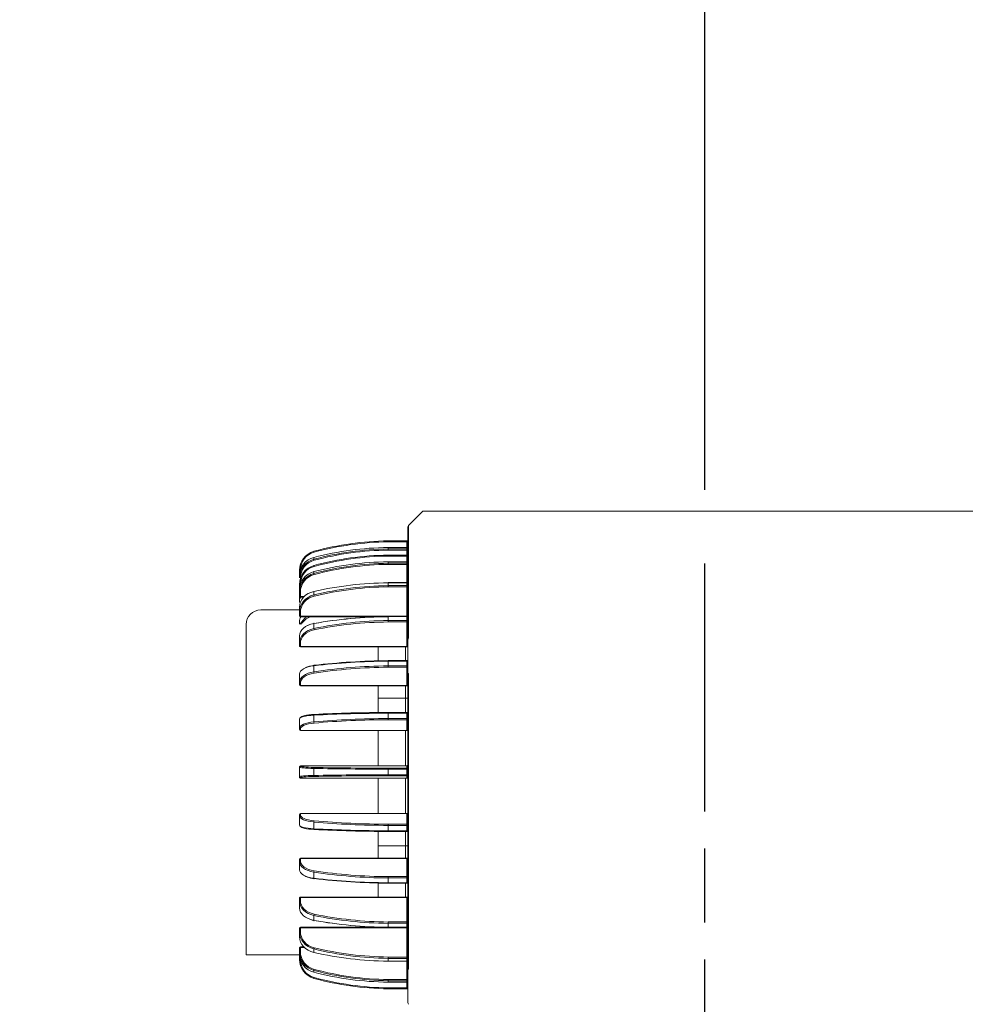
# Model space of a CAD drawing. Header units: millimetres. Extents: x 2665 to 40538, y 289 to 6965.
# Tile 23 of 68: x 5045 to 5237, y 3534 to 3734. Entities that reach past the tile are written whole.
import ezdxf

# ---------------------------------------------------------------- set-up
doc = ezdxf.new("R2010")
doc.units = ezdxf.units.MM
doc.header["$LTSCALE"] = 10
doc.linetypes.add('AM_ISO08W050x2', pattern=[9, 6, -0.75, 1.5, -0.75])
doc.linetypes.add('CENTER2', pattern=[1.125, 0.75, -0.125, 0.125, -0.125])
doc.layers.add('CEN', color=1, linetype='CENTER2', lineweight=25)
doc.layers.add('도면층1', color=1, linetype='Continuous')
doc.styles.add('HHI_Dims', font='simplex.shx', dxfattribs={"width": 0.8, "bigfont": 'whgtxt.shx'})
doc.dimstyles.new('HHI_Standard$0', dxfattribs={"dimtxt": 2.8, "dimasz": 2.5, "dimexe": 1, "dimexo": 1, "dimgap": 1.5, "dimtad": 1, "dimdsep": 46, "dimtxsty": 'HHI_Dims', "dimcen": 0, "dimclrd": 1, "dimclre": 1, "dimclrt": 1, "dimadec": 0, "dimazin": 2, "dimtp": 0.1, "dimtm": 0.1, "dimtfac": 0.65, "dimtmove": 0, "dimatfit": 3, "dimldrblk": 'OPEN30', "dimfxl": 1, "dimlwd": -1, "dimlwe": -1, "dimarcsym": 1})
doc.dimstyles.new('HHI_Standard$2', dxfattribs={"dimtxt": 3.5, "dimasz": 3.5, "dimexe": 1, "dimexo": 1, "dimgap": 1.5, "dimtad": 1, "dimdsep": 46, "dimtxsty": 'HHI_Dims', "dimcen": 0, "dimclrd": 3, "dimclre": 3, "dimclrt": 2, "dimadec": 3, "dimazin": 2, "dimtp": 0.1, "dimtm": 0.1, "dimtfac": 0.65, "dimtmove": 0, "dimatfit": 3, "dimldrblk": 'OPEN30', "dimfxl": 1, "dimlwd": -1, "dimlwe": -1, "dimarcsym": 1})

# ---------------------------------------------------------------- blocks, each defined once
blk = doc.blocks.new('arm')
at = {"linetype": 'Continuous', "lineweight": 15}
for p, q in [((18666.7, -2266.17), (18669.56, -2263.31)), ((18750.76, -2263.31), (18669.56, -2263.31)), ((18844.76, -2263.31), (18750.76, -2263.31)), ((18666.56, -2268.31), (18666.56, -2266.52)), ((18666.7, -2266.17), (18666.7, -2268.31)), ((18662.58, -2269.31), (18662.58, -2269.5)), ((18662.58, -2269.31), (18666.36, -2269.31)), ((18666.36, -2269.5), (18662.58, -2269.5)), ((18666.36, -2269.31), (18666.36, -2269.5)), ((18666.36, -2270.66), (18666.36, -2269.5)), ((18666.56, -2268.31), (18666.7, -2268.31)), ((18666.56, -2269.41), (18666.56, -2268.31)), ((18666.56, -2271.21), (18666.56, -2269.41)), ((18666.7, -2268.31), (18666.7, -2269.06)), ((18666.7, -2269.06), (18666.7, -2271.21)), ((18662.53, -2270.96), (18662.53, -2270.67)), ((18666.36, -2270.66), (18662.58, -2270.66)), ((18662.58, -2270.66), (18662.58, -2270.67)), ((18662.58, -2270.67), (18662.58, -2270.96)), ((18666.36, -2270.67), (18662.58, -2270.67)), ((18662.58, -2270.96), (18662.58, -2271.19)), ((18662.58, -2270.96), (18666.36, -2270.96)), ((18666.36, -2271.19), (18662.58, -2271.19)), ((18666.36, -2270.66), (18666.36, -2270.67)), ((18666.36, -2270.96), (18666.36, -2270.67)), ((18666.36, -2270.96), (18666.36, -2271.19)), ((18666.36, -2272.21), (18666.36, -2271.19)), ((18666.56, -2271.21), (18666.7, -2271.21)), ((18666.56, -2277.07), (18666.56, -2271.21)), ((18666.7, -2271.21), (18666.7, -2277.07)), ((18647.5, -2272.67), (18647.5, -2273.04)), ((18662.53, -2273.85), (18662.53, -2273.56)), ((18662.58, -2272.21), (18662.58, -2272.39)), ((18662.58, -2272.21), (18666.36, -2272.21)), ((18666.36, -2272.39), (18662.58, -2272.39)), ((18666.36, -2273.55), (18662.58, -2273.55)), ((18662.58, -2273.55), (18662.58, -2273.56)), ((18662.58, -2273.56), (18662.58, -2273.85)), ((18666.36, -2273.56), (18662.58, -2273.56)), ((18666.36, -2272.21), (18666.36, -2272.39)), ((18666.36, -2273.55), (18666.36, -2272.39)), ((18666.36, -2273.55), (18666.36, -2273.56)), ((18666.36, -2273.85), (18666.36, -2273.56)), ((18644.56, -2276.11), (18644.56, -2275.29)), ((18647.5, -2275.56), (18647.5, -2275.93)), ((18662.58, -2273.85), (18666.36, -2273.85)), ((18662.58, -2273.85), (18662.58, -2274.08)), ((18666.36, -2274.08), (18662.58, -2274.08)), ((18666.36, -2273.85), (18666.36, -2274.08)), ((18666.36, -2277.79), (18666.36, -2274.08)), ((18644.56, -2276.84), (18644.56, -2276.33)), ((18666.56, -2277.07), (18666.7, -2277.07)), ((18666.56, -2283.19), (18666.56, -2277.07)), ((18666.7, -2277.07), (18666.7, -2282.93)), ((18644.56, -2279.01), (18644.56, -2278.18)), ((18644.56, -2279.73), (18644.56, -2279.22)), ((18647.5, -2279.57), (18647.5, -2280.29)), ((18662.53, -2278.38), (18662.53, -2277.82)), ((18666.36, -2277.79), (18662.58, -2277.79)), ((18662.58, -2277.79), (18662.58, -2277.82)), ((18662.58, -2277.82), (18662.58, -2278.38)), ((18666.36, -2277.82), (18662.58, -2277.82)), ((18662.58, -2278.38), (18662.58, -2278.64)), ((18662.58, -2278.38), (18666.36, -2278.38)), ((18666.36, -2278.64), (18662.58, -2278.64)), ((18666.36, -2277.79), (18666.36, -2277.82)), ((18666.36, -2278.38), (18666.36, -2277.82)), ((18666.36, -2278.38), (18666.36, -2278.64)), ((18666.36, -2284.59), (18666.36, -2278.64)), ((18644.56, -2280.54), (18644.56, -2279.73)), ((18644.56, -2280.87), (18644.56, -2280.54)), ((18644.56, -2281.62), (18644.56, -2280.87)), ((18644.76, -2279.76), (18644.76, -2280.58)), ((18644.76, -2280.58), (18645.56, -2280.58)), ((18644.76, -2280.58), (18644.76, -2280.74)), ((18644.76, -2280.74), (18644.76, -2280.73)), ((18644.76, -2280.74), (18645.4, -2280.74)), ((18644.56, -2283.31), (18636.76, -2283.31)), ((18644.56, -2283.76), (18644.56, -2282.78)), ((18666.56, -2286.68), (18666.56, -2283.19)), ((18666.7, -2282.93), (18666.7, -2286.44)), ((18644.56, -2284.51), (18644.56, -2283.76)), ((18644.76, -2283.85), (18644.76, -2284.59)), ((18644.76, -2284.59), (18666.36, -2284.59)), ((18644.76, -2284.59), (18644.76, -2284.71)), ((18644.76, -2284.71), (18644.76, -2284.68)), ((18644.76, -2284.71), (18661.6, -2284.71)), ((18662.53, -2285.49), (18662.53, -2284.69)), ((18666.36, -2284.64), (18662.58, -2284.64)), ((18662.58, -2284.64), (18662.58, -2284.69)), ((18662.58, -2284.69), (18662.58, -2285.49)), ((18666.36, -2284.69), (18662.58, -2284.69)), ((18662.58, -2285.49), (18666.36, -2285.49)), ((18662.58, -2285.49), (18662.58, -2285.76)), ((18666.36, -2284.59), (18666.36, -2284.64)), ((18666.36, -2284.64), (18666.36, -2284.69)), ((18666.36, -2285.49), (18666.36, -2284.69)), ((18666.36, -2285.49), (18666.36, -2285.76)), ((18633.76, -2289.21), (18633.76, -2286.31)), ((18644.56, -2286.21), (18644.56, -2285.73)), ((18647.5, -2286.08), (18647.5, -2287.09)), ((18666.36, -2285.76), (18662.58, -2285.76)), ((18666.36, -2290.76), (18666.36, -2285.76)), ((18666.56, -2289.41), (18666.56, -2286.68)), ((18666.7, -2286.44), (18666.7, -2289.06)), ((18633.76, -2343.21), (18633.76, -2289.21)), ((18644.56, -2290.01), (18644.56, -2288.63)), ((18666.56, -2289.41), (18666.56, -2290.21)), ((18644.56, -2290.63), (18644.56, -2290.01)), ((18644.76, -2290.14), (18644.76, -2290.76)), ((18644.76, -2290.76), (18666.36, -2290.76)), ((18644.76, -2290.76), (18644.76, -2290.83)), ((18644.76, -2290.83), (18666.36, -2290.83)), ((18660.56, -2293.66), (18660.56, -2290.77)), ((18666.06, -2293.62), (18666.06, -2290.83)), ((18666.36, -2290.76), (18666.36, -2290.83)), ((18666.56, -2290.21), (18666.56, -2296.21)), ((18647.5, -2294.64), (18647.5, -2295.88)), ((18662.53, -2294.69), (18662.53, -2293.72)), ((18666.36, -2293.62), (18662.58, -2293.62)), ((18662.58, -2293.62), (18662.58, -2293.72)), ((18662.58, -2293.72), (18662.58, -2294.69)), ((18666.36, -2293.72), (18662.58, -2293.72)), ((18662.58, -2294.69), (18662.58, -2294.96)), ((18662.58, -2294.69), (18666.36, -2294.69)), ((18666.36, -2294.96), (18662.58, -2294.96)), ((18666.36, -2293.62), (18666.36, -2293.72)), ((18666.36, -2294.69), (18666.36, -2293.72)), ((18666.36, -2294.69), (18666.36, -2294.96)), ((18666.36, -2298.67), (18666.36, -2294.96)), ((18644.56, -2298.04), (18644.56, -2296.35)), ((18666.56, -2341.21), (18666.56, -2296.21)), ((18666.56, -2296.21), (18666.7, -2296.21)), ((18666.7, -2296.21), (18666.7, -2341.21)), ((18644.56, -2298.5), (18644.56, -2298.04)), ((18644.76, -2298.2), (18644.76, -2298.67)), ((18644.76, -2298.67), (18666.36, -2298.67)), ((18644.76, -2298.67), (18644.76, -2298.7)), ((18644.76, -2298.7), (18666.36, -2298.7)), ((18660.56, -2301.21), (18660.56, -2298.7)), ((18666.06, -2301.21), (18666.06, -2298.7)), ((18666.36, -2298.67), (18666.36, -2298.7)), ((18660.56, -2304.14), (18660.56, -2301.21)), ((18666.06, -2301.21), (18660.56, -2301.21)), ((18666.06, -2301.21), (18666.56, -2301.21)), ((18666.06, -2304.12), (18666.06, -2301.21)), ((18644.56, -2307.31), (18644.56, -2305.42)), ((18647.5, -2304.67), (18647.5, -2306.05)), ((18662.53, -2305.36), (18662.53, -2304.27)), ((18666.36, -2304.12), (18662.58, -2304.12)), ((18662.58, -2304.12), (18662.58, -2304.27)), ((18662.58, -2304.27), (18662.58, -2305.36)), ((18666.36, -2304.27), (18662.58, -2304.27)), ((18662.58, -2305.36), (18662.58, -2305.6)), ((18662.58, -2305.36), (18666.36, -2305.36)), ((18666.36, -2304.12), (18666.36, -2304.27)), ((18666.36, -2305.36), (18666.36, -2304.27)), ((18666.36, -2305.36), (18666.36, -2305.6)), ((18644.56, -2307.58), (18644.56, -2307.31)), ((18644.76, -2307.49), (18644.76, -2307.77)), ((18666.36, -2305.6), (18662.58, -2305.6)), ((18666.36, -2307.77), (18666.36, -2305.6)), ((18644.76, -2307.77), (18666.36, -2307.77)), ((18644.76, -2307.77), (18644.76, -2307.78)), ((18644.76, -2307.78), (18666.36, -2307.78)), ((18660.56, -2314.97), (18660.56, -2307.78)), ((18666.06, -2314.97), (18666.06, -2307.78)), ((18666.36, -2307.77), (18666.36, -2307.78)), ((18644.56, -2315.23), (18644.56, -2315.17)), ((18644.56, -2317.18), (18644.56, -2315.23)), ((18666.36, -2314.97), (18644.76, -2314.97)), ((18644.76, -2314.97), (18644.76, -2315.03)), ((18666.36, -2314.97), (18644.76, -2314.97)), ((18644.76, -2314.97), (18644.76, -2314.97)), ((18647.5, -2315.49), (18647.5, -2316.92)), ((18662.58, -2315.44), (18662.58, -2315.64)), ((18662.58, -2315.44), (18666.36, -2315.44)), ((18666.36, -2315.44), (18666.36, -2314.97)), ((18666.36, -2314.97), (18666.36, -2314.97)), ((18666.36, -2315.44), (18666.36, -2315.64)), ((18644.56, -2317.24), (18644.56, -2317.18)), ((18644.76, -2317.38), (18644.76, -2317.44)), ((18644.76, -2317.44), (18666.36, -2317.44)), ((18644.76, -2317.44), (18666.36, -2317.44)), ((18644.76, -2317.44), (18644.76, -2317.44)), ((18660.56, -2324.63), (18660.56, -2317.44)), ((18662.53, -2316.77), (18662.53, -2315.64)), ((18662.58, -2315.64), (18662.58, -2316.77)), ((18666.36, -2315.64), (18662.58, -2315.64)), ((18662.58, -2316.77), (18666.36, -2316.77)), ((18662.58, -2316.77), (18662.58, -2316.97)), ((18666.36, -2316.97), (18662.58, -2316.97)), ((18666.06, -2324.63), (18666.06, -2317.44)), ((18666.36, -2316.77), (18666.36, -2315.64)), ((18666.56, -2315.64), (18666.36, -2315.64)), ((18666.36, -2316.77), (18666.56, -2316.77)), ((18666.36, -2316.77), (18666.36, -2316.97)), ((18666.36, -2317.44), (18666.36, -2316.97)), ((18666.36, -2317.44), (18666.36, -2317.44)), ((18644.56, -2325.1), (18644.56, -2324.83)), ((18644.56, -2326.99), (18644.56, -2325.1)), ((18666.36, -2324.63), (18644.76, -2324.63)), ((18644.76, -2324.63), (18644.76, -2324.64)), ((18644.76, -2324.64), (18644.76, -2324.92)), ((18666.36, -2324.64), (18644.76, -2324.64)), ((18666.36, -2324.63), (18666.36, -2324.64)), ((18666.36, -2326.81), (18666.36, -2324.64)), ((18647.5, -2326.36), (18647.5, -2327.74)), ((18662.53, -2328.14), (18662.53, -2327.05)), ((18662.58, -2326.81), (18662.58, -2327.05)), ((18662.58, -2326.81), (18666.36, -2326.81)), ((18666.36, -2327.05), (18662.58, -2327.05)), ((18662.58, -2327.05), (18662.58, -2328.14)), ((18666.36, -2326.81), (18666.36, -2327.05)), ((18666.36, -2328.14), (18666.36, -2327.05)), ((18660.56, -2331.21), (18660.56, -2328.27)), ((18662.58, -2328.14), (18666.36, -2328.14)), ((18662.58, -2328.14), (18662.58, -2328.29)), ((18662.58, -2328.29), (18666.36, -2328.29)), ((18666.06, -2331.21), (18666.06, -2328.29)), ((18666.36, -2328.14), (18666.36, -2328.29)), ((18660.56, -2331.21), (18666.06, -2331.21)), ((18660.56, -2333.71), (18660.56, -2331.21)), ((18666.06, -2331.21), (18666.56, -2331.21)), ((18666.06, -2333.71), (18666.06, -2331.21)), ((18644.56, -2334.37), (18644.56, -2333.91)), ((18644.56, -2336.06), (18644.56, -2334.37)), ((18666.36, -2333.71), (18644.76, -2333.71)), ((18644.76, -2333.71), (18644.76, -2333.74)), ((18644.76, -2333.74), (18644.76, -2334.21)), ((18666.36, -2333.74), (18644.76, -2333.74)), ((18666.36, -2333.71), (18666.36, -2333.74)), ((18666.36, -2337.45), (18666.36, -2333.74)), ((18647.5, -2336.53), (18647.5, -2337.77)), ((18662.58, -2337.45), (18666.36, -2337.45)), ((18662.58, -2337.45), (18662.58, -2337.72)), ((18666.36, -2337.45), (18666.36, -2337.72)), ((18660.56, -2341.58), (18660.56, -2338.75)), ((18662.53, -2338.69), (18662.53, -2337.72)), ((18666.36, -2337.72), (18662.58, -2337.72)), ((18662.58, -2337.72), (18662.58, -2338.69)), ((18662.58, -2338.69), (18666.36, -2338.69)), ((18662.58, -2338.69), (18662.58, -2338.79)), ((18662.58, -2338.79), (18666.36, -2338.79)), ((18666.06, -2341.58), (18666.06, -2338.79)), ((18666.36, -2338.69), (18666.36, -2337.72)), ((18666.36, -2338.69), (18666.36, -2338.79)), ((18666.56, -2341.21), (18666.7, -2341.21)), ((18666.56, -2343), (18666.56, -2341.21)), ((18666.7, -2341.21), (18666.7, -2343.35)), ((18633.76, -2353.31), (18633.76, -2343.21)), ((18644.56, -2342.4), (18644.56, -2341.78)), ((18644.56, -2343.78), (18644.56, -2342.4)), ((18666.36, -2341.58), (18644.76, -2341.58)), ((18644.76, -2341.58), (18644.76, -2341.65)), ((18644.76, -2341.65), (18644.76, -2342.27)), ((18666.36, -2341.65), (18644.76, -2341.65)), ((18666.36, -2341.58), (18666.36, -2341.65)), ((18666.36, -2346.65), (18666.36, -2341.65)), ((18666.56, -2345.73), (18666.56, -2343)), ((18666.7, -2343.35), (18666.7, -2345.97)), ((18647.5, -2345.32), (18647.5, -2346.33)), ((18662.53, -2347.72), (18662.53, -2346.92)), ((18662.58, -2346.65), (18662.58, -2346.92)), ((18662.58, -2346.65), (18666.36, -2346.65)), ((18666.36, -2346.92), (18662.58, -2346.92)), ((18662.58, -2346.92), (18662.58, -2347.72)), ((18666.36, -2346.65), (18666.36, -2346.92)), ((18666.36, -2347.72), (18666.36, -2346.92)), ((18666.56, -2349.22), (18666.56, -2345.73)), ((18666.7, -2345.97), (18666.7, -2349.48)), ((18644.56, -2348.65), (18644.56, -2347.9)), ((18644.56, -2349.63), (18644.56, -2348.65)), ((18661.6, -2347.7), (18644.76, -2347.7)), ((18644.76, -2347.7), (18644.76, -2347.82)), ((18644.76, -2347.82), (18644.76, -2348.56)), ((18666.36, -2347.82), (18644.76, -2347.82)), ((18660.56, -2347.7), (18660.56, -2347.69)), ((18662.58, -2347.72), (18666.36, -2347.72)), ((18662.58, -2347.72), (18662.58, -2347.78)), ((18662.58, -2347.78), (18666.36, -2347.78)), ((18666.36, -2347.72), (18666.36, -2347.78)), ((18666.36, -2347.78), (18666.36, -2347.82)), ((18666.36, -2353.77), (18666.36, -2347.82)), ((18666.56, -2355.34), (18666.56, -2349.22)), ((18666.7, -2349.48), (18666.7, -2355.34)), ((18636.76, -2353.31), (18633.76, -2353.31)), ((18636.76, -2353.31), (18644.56, -2353.31)), ((18644.56, -2352.68), (18644.56, -2351.87)), ((18644.56, -2353.19), (18644.56, -2352.68)), ((18644.56, -2354.23), (18644.56, -2353.41)), ((18645.4, -2351.67), (18644.76, -2351.67)), ((18644.76, -2351.67), (18644.76, -2351.83)), ((18644.76, -2351.83), (18644.76, -2352.65)), ((18645.56, -2351.83), (18644.76, -2351.83)), ((18647.5, -2352.12), (18647.5, -2352.84)), ((18662.53, -2354.59), (18662.53, -2354.03)), ((18662.58, -2353.77), (18666.36, -2353.77)), ((18662.58, -2353.77), (18662.58, -2354.03)), ((18666.36, -2354.03), (18662.58, -2354.03)), ((18662.58, -2354.03), (18662.58, -2354.59)), ((18662.58, -2354.59), (18666.36, -2354.59)), ((18662.58, -2354.59), (18662.58, -2354.62)), ((18662.58, -2354.62), (18666.36, -2354.62)), ((18666.36, -2353.77), (18666.36, -2354.03)), ((18666.36, -2354.59), (18666.36, -2354.03)), ((18666.36, -2354.59), (18666.36, -2354.62)), ((18666.36, -2358.33), (18666.36, -2354.62)), ((18666.56, -2355.34), (18666.7, -2355.34)), ((18666.56, -2356.21), (18666.56, -2355.34)), ((18666.7, -2355.34), (18666.7, -2356.21)), ((18647.5, -2356.48), (18647.5, -2356.85)), ((18666.7, -2356.21), (18666.56, -2356.21)), ((18666.56, -2356.21), (18666.56, -2362.21)), ((18662.53, -2358.85), (18662.53, -2358.56)), ((18662.58, -2358.33), (18666.36, -2358.33)), ((18662.58, -2358.33), (18662.58, -2358.56)), ((18666.36, -2358.56), (18662.58, -2358.56)), ((18662.58, -2358.56), (18662.58, -2358.85)), ((18662.58, -2358.85), (18666.36, -2358.85)), ((18662.58, -2358.85), (18662.58, -2358.86)), ((18662.58, -2358.86), (18666.36, -2358.86)), ((18666.36, -2358.33), (18666.36, -2358.56)), ((18666.36, -2358.85), (18666.36, -2358.56)), ((18666.36, -2358.85), (18666.36, -2358.86)), ((18666.36, -2360.02), (18666.36, -2358.86)), ((18662.58, -2360.02), (18666.36, -2360.02)), ((18662.58, -2360.02), (18662.58, -2360.21)), ((18666.36, -2360.21), (18662.58, -2360.21)), ((18666.36, -2360.02), (18666.36, -2360.21)), ((18666.56, -2362.21), (18666.56, -2363))]:
    blk.add_line(p, q, dxfattribs=at)
at = {"linetype": 'Continuous', "lineweight": 15, "flags": 128}
for points in [[(18662.53, -2270.66), (18662.53, -2270.66), (18662.53, -2270.67)], [(18662.53, -2273.55), (18662.53, -2273.55), (18662.53, -2273.56)], [(18644.56, -2276.11), (18644.56, -2276.15), (18644.56, -2276.16)], [(18644.56, -2276.11), (18644.56, -2276.11), (18644.56, -2276.11)], [(18644.56, -2279), (18644.56, -2279), (18644.56, -2279.01)], [(18644.56, -2279.01), (18644.56, -2279.04), (18644.56, -2279.05)], [(18666.36, -2278.64), (18666.4, -2278.64), (18666.43, -2278.65), (18666.47, -2278.66), (18666.5, -2278.67), (18666.52, -2278.68), (18666.54, -2278.7), (18666.55, -2278.71), (18666.56, -2278.73)], [(18644.56, -2280.87), (18644.56, -2280.89), (18644.57, -2280.9), (18644.59, -2280.92), (18644.62, -2280.93), (18644.65, -2280.94), (18644.68, -2280.95), (18644.72, -2280.96), (18644.76, -2280.96)], [(18644.56, -2283.76), (18644.56, -2283.78), (18644.57, -2283.79), (18644.59, -2283.81), (18644.62, -2283.82), (18644.65, -2283.83), (18644.68, -2283.84), (18644.72, -2283.85), (18644.76, -2283.85)], [(18644.76, -2284.59), (18644.72, -2284.59), (18644.68, -2284.59), (18644.65, -2284.58), (18644.62, -2284.57), (18644.59, -2284.56), (18644.57, -2284.54), (18644.56, -2284.52), (18644.56, -2284.51)], [(18666.36, -2284.59), (18666.4, -2284.6), (18666.43, -2284.6), (18666.47, -2284.61), (18666.5, -2284.62), (18666.52, -2284.63), (18666.54, -2284.65), (18666.55, -2284.66), (18666.56, -2284.68)], [(18647.56, -2286.07), (18647.55, -2286.05), (18647.54, -2286.03), (18647.53, -2286.02), (18647.52, -2286.02), (18647.51, -2286.03), (18647.51, -2286.04), (18647.51, -2286.06), (18647.5, -2286.08)], [(18666.36, -2285.76), (18666.4, -2285.77), (18666.43, -2285.77), (18666.47, -2285.79), (18666.5, -2285.8), (18666.52, -2285.82), (18666.54, -2285.84), (18666.55, -2285.87), (18666.56, -2285.89)], [(18644.56, -2290.01), (18644.56, -2290.03), (18644.57, -2290.06), (18644.59, -2290.08), (18644.62, -2290.1), (18644.65, -2290.11), (18644.68, -2290.13), (18644.72, -2290.13), (18644.76, -2290.14)], [(18644.76, -2290.76), (18644.72, -2290.76), (18644.68, -2290.75), (18644.65, -2290.74), (18644.62, -2290.73), (18644.59, -2290.71), (18644.57, -2290.68), (18644.56, -2290.66), (18644.56, -2290.63)], [(18666.36, -2290.76), (18666.4, -2290.77), (18666.43, -2290.77), (18666.47, -2290.79), (18666.5, -2290.8), (18666.52, -2290.82), (18666.54, -2290.84), (18666.55, -2290.87), (18666.56, -2290.89)], [(18647.56, -2294.56), (18647.55, -2294.55), (18647.54, -2294.54), (18647.53, -2294.54), (18647.52, -2294.55), (18647.51, -2294.57), (18647.51, -2294.59), (18647.51, -2294.61), (18647.5, -2294.64)], [(18666.56, -2293.62), (18666.55, -2293.64), (18666.54, -2293.66), (18666.52, -2293.67), (18666.5, -2293.69), (18666.47, -2293.7), (18666.43, -2293.71), (18666.4, -2293.72), (18666.36, -2293.72)], [(18666.36, -2294.69), (18666.4, -2294.69), (18666.43, -2294.69), (18666.47, -2294.68), (18666.5, -2294.66), (18666.52, -2294.65), (18666.54, -2294.63), (18666.55, -2294.61), (18666.56, -2294.59)], [(18647.56, -2304.53), (18647.55, -2304.52), (18647.54, -2304.53), (18647.53, -2304.54), (18647.52, -2304.56), (18647.51, -2304.58), (18647.51, -2304.61), (18647.51, -2304.64), (18647.5, -2304.67)], [(18647.5, -2327.74), (18647.51, -2327.77), (18647.51, -2327.8), (18647.51, -2327.83), (18647.52, -2327.85), (18647.53, -2327.87), (18647.54, -2327.88), (18647.55, -2327.89), (18647.56, -2327.88)], [(18647.5, -2337.77), (18647.51, -2337.8), (18647.51, -2337.82), (18647.51, -2337.84), (18647.52, -2337.86), (18647.53, -2337.87), (18647.54, -2337.87), (18647.55, -2337.86), (18647.56, -2337.85)], [(18666.56, -2337.82), (18666.55, -2337.8), (18666.54, -2337.78), (18666.52, -2337.76), (18666.5, -2337.75), (18666.47, -2337.73), (18666.43, -2337.72), (18666.4, -2337.72), (18666.36, -2337.72)], [(18666.36, -2338.69), (18666.4, -2338.7), (18666.43, -2338.7), (18666.47, -2338.71), (18666.5, -2338.72), (18666.52, -2338.74), (18666.54, -2338.76), (18666.55, -2338.77), (18666.56, -2338.79)], [(18666.56, -2341.52), (18666.55, -2341.54), (18666.54, -2341.57), (18666.52, -2341.59), (18666.5, -2341.61), (18666.47, -2341.62), (18666.43, -2341.64), (18666.4, -2341.64), (18666.36, -2341.65)], [(18644.56, -2341.78), (18644.56, -2341.75), (18644.57, -2341.73), (18644.59, -2341.7), (18644.62, -2341.68), (18644.65, -2341.67), (18644.68, -2341.66), (18644.72, -2341.65), (18644.76, -2341.65)], [(18644.76, -2342.27), (18644.72, -2342.28), (18644.68, -2342.28), (18644.65, -2342.3), (18644.62, -2342.31), (18644.59, -2342.33), (18644.57, -2342.35), (18644.56, -2342.38), (18644.56, -2342.4)], [(18647.5, -2346.33), (18647.51, -2346.35), (18647.51, -2346.37), (18647.51, -2346.38), (18647.52, -2346.39), (18647.53, -2346.39), (18647.54, -2346.38), (18647.55, -2346.36), (18647.56, -2346.34)], [(18666.56, -2346.52), (18666.55, -2346.54), (18666.54, -2346.57), (18666.52, -2346.59), (18666.5, -2346.61), (18666.47, -2346.62), (18666.43, -2346.64), (18666.4, -2346.64), (18666.36, -2346.65)], [(18644.56, -2347.9), (18644.56, -2347.89), (18644.57, -2347.87), (18644.59, -2347.86), (18644.62, -2347.84), (18644.65, -2347.83), (18644.68, -2347.82), (18644.72, -2347.82), (18644.76, -2347.82)], [(18644.76, -2348.56), (18644.72, -2348.56), (18644.68, -2348.57), (18644.65, -2348.58), (18644.62, -2348.59), (18644.59, -2348.6), (18644.57, -2348.62), (18644.56, -2348.63), (18644.56, -2348.65)], [(18644.56, -2353.36), (18644.56, -2353.37), (18644.56, -2353.41)], [(18644.56, -2353.41), (18644.56, -2353.41), (18644.56, -2353.41)], [(18666.56, -2353.68), (18666.55, -2353.7), (18666.54, -2353.71), (18666.52, -2353.73), (18666.5, -2353.74), (18666.47, -2353.75), (18666.43, -2353.76), (18666.4, -2353.77), (18666.36, -2353.77)], [(18662.53, -2358.85), (18662.53, -2358.86), (18662.53, -2358.86)]]:
    blk.add_lwpolyline(points, dxfattribs=at)
at = {"linetype": 'Continuous', "lineweight": 15}
for centre, radius, start, end in [((18667.06, -2266.52), 0.5, 135, 180), ((18663.31, -2329.31), 60, 90.7406, 105.2707), ((18663.31, -2329.3), 59.8, 90.7406, 105.2707), ((18618.05, -2270.03), 44.49, 0.6802, 0.9194), ((18662.58, -2273.31), 4, 90, 90.7406), ((18662.58, -2273.3), 3.8, 90, 90.7406), ((18666.36, -2269.11), 0.2, 270, 0), ((18666.41, -2268.78), 0.719, 266.0392, 282.0762), ((18667.06, -2269.41), 0.5, 135, 180), ((18648.56, -2275.29), 4, 105.2707, 180), ((18648.56, -2275.27), 3.8, 105.2707, 180), ((18645.19, -2272.21), 2.44, 14.2386, 18.6103), ((18704.86, -2270.6), 42.33, 180.4866, 180.7994), ((18666.36, -2270.46), 0.2, 270, 0), ((18666.36, -2270.47), 0.197, 269.0573, 358.9801), ((18666.36, -2270.76), 0.197, 269.0573, 358.9801), ((18666.41, -2271.48), 0.295, 59.1209, 99.4109), ((18663.31, -2332.2), 60, 90.7406, 105.2707), ((18649.4, -2272.71), 1.93, 189.7931, 196.6468), ((18663.31, -2332.19), 59.8, 90.7406, 105.2707), ((18618.05, -2272.92), 44.49, 0.6802, 0.9194), ((18662.58, -2276.21), 4, 90, 90.7406), ((18662.58, -2276.19), 3.8, 90, 90.7406), ((18666.36, -2272.01), 0.2, 270, 0), ((18666.41, -2271.68), 0.709, 265.962, 282.2214), ((18666.36, -2273.35), 0.2, 270, 0), ((18666.36, -2273.36), 0.197, 268.988, 359.0141), ((18648.56, -2278.18), 4, 105.2707, 180), ((18644.69, -2275.89), 0.621, 87.6691, 102.3931), ((18648.56, -2278.16), 3.8, 105.2707, 180), ((18645.19, -2275.1), 2.44, 14.2386, 18.6103), ((18704.86, -2273.49), 42.33, 180.4866, 180.7994), ((18666.36, -2273.65), 0.197, 269.0573, 358.9801), ((18666.41, -2274.37), 0.297, 59.2485, 99.3494), ((18649.4, -2275.6), 1.93, 189.7931, 196.6468), ((18666.36, -2277.59), 0.2, 270, 0), ((18644.69, -2278.78), 0.621, 87.6691, 102.3931), ((18662.88, -2277.81), 0.344, 176.8177, 181.2641), ((18689.17, -2278.25), 26.64, 180.2898, 180.8503), ((18666.37, -2277.63), 0.188, 266.2089, 355.5874), ((18666.37, -2278.19), 0.188, 266.1487, 355.6476), ((18644.71, -2279.47), 0.297, 239.2609, 279.2741), ((18644.71, -2280.29), 0.297, 239.2609, 279.2741), ((18644.75, -2280.54), 0.197, 180.9989, 271.0076), ((18644.74, -2281.6), 0.186, 184.2227, 269.1976), ((18648.75, -2280.16), 1.25, 185.7154, 197.6711), ((18636.76, -2286.31), 3, 90, 180), ((18666.89, -2283.2), 0.334, 124.0744, 177.7878), ((18644.75, -2284.49), 0.188, 184.4261, 273.7861), ((18663.37, -2284.68), 0.834, 177.1125, 181.1372), ((18682.9, -2285.43), 20.37, 180.1622, 180.9285), ((18666.36, -2284.44), 0.2, 270, 0), ((18666.38, -2284.52), 0.178, 261.9143, 348.6067), ((18666.38, -2285.31), 0.178, 261.9143, 348.6067), ((18648.48, -2287.04), 0.976, 183.1156, 199.1737), ((18666.85, -2286.69), 0.293, 119.861, 176.4517), ((18667.06, -2289.41), 0.5, 135, 180), ((18644.76, -2290.63), 0.2, 180, 270), ((18666.36, -2291.03), 0.2, 0, 90), ((18666.36, -2293.42), 0.2, 270, 0), ((18664.09, -2293.69), 1.56, 177.3271, 180.9999), ((18677.28, -2294.68), 14.75, 180.043, 181.0752), ((18666.37, -2295.14), 0.185, 5.8525, 94.8563), ((18648.23, -2295.87), 0.729, 180.7938, 201.93), ((18644.74, -2298.02), 0.185, 185.8537, 274.904), ((18644.74, -2298.48), 0.185, 185.8537, 274.904), ((18666.37, -2298.85), 0.185, 5.8525, 94.8563), ((18666.36, -2298.9), 0.2, 0, 90), ((18665.57, -2304.24), 3.04, 177.783, 180.5808), ((18671.81, -2305.38), 9.28, 179.8741, 181.3603), ((18666.36, -2303.92), 0.2, 270, 0), ((18666.4, -2304.04), 0.236, 258.6129, 310.4619), ((18666.4, -2305.13), 0.237, 258.6191, 310.3917), ((18644.75, -2307.3), 0.195, 181.6736, 271.5469), ((18644.75, -2307.57), 0.195, 181.6534, 271.5671), ((18647.99, -2306.07), 0.482, 177.7254, 207.1317), ((18666.36, -2305.8), 0.195, 1.6265, 91.6216), ((18666.36, -2307.96), 0.195, 1.6771, 91.571), ((18666.36, -2307.98), 0.2, 0, 90), ((18644.76, -2315.17), 0.2, 90, 180), ((18644.76, -2315.17), 0.2, 89.944, 179.9278), ((18644.76, -2315.23), 0.2, 89.9097, 179.9279), ((18647.77, -2315.45), 0.266, 142.3562, 188.0704), ((18667.13, -2315.6), 4.6, 178.0128, 180.4975), ((18666.36, -2314.77), 0.2, 270, 0), ((18666.36, -2314.77), 0.2, 269.9054, 359.9407), ((18666.36, -2315.24), 0.2, 269.9398, 359.9406), ((18644.76, -2317.18), 0.2, 180.0721, 270.0903), ((18644.76, -2317.24), 0.2, 180.0378, 270.0904), ((18647.77, -2316.96), 0.266, 171.9296, 217.6438), ((18667.13, -2316.81), 4.6, 179.5025, 181.9872), ((18666.36, -2317.17), 0.2, 0.0594, 90.0602), ((18666.36, -2317.64), 0.2, 0, 90), ((18666.36, -2317.64), 0.2, 0.0593, 90.0946), ((18644.76, -2324.83), 0.2, 90, 180), ((18644.75, -2324.84), 0.195, 88.4329, 178.3466), ((18644.75, -2325.11), 0.195, 88.3829, 178.3604), ((18666.36, -2324.43), 0.2, 270, 0), ((18666.36, -2324.45), 0.195, 268.429, 358.3229), ((18647.99, -2326.34), 0.482, 152.8683, 182.2746), ((18671.82, -2327.03), 9.29, 178.6406, 180.125), ((18666.36, -2326.61), 0.195, 268.3784, 358.3735), ((18666.4, -2327.28), 0.237, 49.6083, 101.3809), ((18664.74, -2328.18), 2.21, 178.8949, 182.7414), ((18666.4, -2328.37), 0.237, 49.655, 101.2701), ((18666.36, -2328.49), 0.2, 0, 90), ((18666.36, -2333.51), 0.2, 270, 0), ((18644.76, -2333.91), 0.2, 90, 180), ((18644.74, -2333.93), 0.185, 85.096, 174.1463), ((18644.74, -2334.39), 0.185, 85.096, 174.1463), ((18666.37, -2333.56), 0.185, 265.1437, 354.1475), ((18648.23, -2336.54), 0.729, 158.07, 179.2062), ((18677.28, -2337.73), 14.75, 178.9248, 179.957), ((18666.37, -2337.27), 0.185, 265.1437, 354.1475), ((18664.09, -2338.72), 1.56, 179.0001, 182.6729), ((18666.36, -2338.99), 0.2, 0, 90), ((18666.36, -2341.38), 0.2, 270, 0), ((18644.76, -2341.78), 0.2, 90, 180), ((18667.06, -2343), 0.5, 180, 225), ((18648.48, -2345.37), 0.976, 160.8263, 176.8844), ((18682.89, -2346.98), 20.36, 179.0714, 179.8384), ((18666.38, -2347.1), 0.178, 11.3933, 98.0857), ((18666.85, -2345.72), 0.293, 183.5483, 240.139), ((18644.76, -2347.9), 0.2, 90, 180), ((18663.19, -2347.74), 0.662, 178.3429, 183.4074), ((18666.38, -2347.89), 0.178, 11.3933, 98.0857), ((18666.36, -2347.98), 0.2, 0, 90), ((18666.89, -2349.21), 0.334, 182.2122, 235.9256), ((18644.76, -2351.87), 0.2, 90, 180), ((18644.71, -2352.13), 0.297, 80.7259, 120.7391), ((18644.71, -2352.94), 0.297, 80.7259, 120.7391), ((18648.75, -2352.25), 1.25, 162.3289, 174.2846), ((18648.56, -2354.23), 4, 180, 254.7293), ((18644.68, -2353.79), 0.457, 254.9435, 274.9943), ((18648.56, -2354.25), 3.8, 180, 254.7293), ((18689.17, -2354.16), 26.64, 179.1497, 179.7102), ((18662.89, -2354.6), 0.355, 178.7898, 183.1199), ((18666.37, -2354.22), 0.188, 4.3524, 93.8513), ((18666.37, -2354.78), 0.188, 4.4126, 93.7911), ((18666.36, -2354.82), 0.2, 0, 90), ((18649.4, -2356.81), 1.93, 163.3532, 170.2069), ((18645.19, -2357.31), 2.44, 341.3897, 345.7614), ((18663.31, -2300.21), 60, 254.7293, 269.2594), ((18663.31, -2300.22), 59.8, 254.7293, 269.2594), ((18704.86, -2358.92), 42.33, 179.2006, 179.5134), ((18666.41, -2358.04), 0.297, 260.6506, 300.7515), ((18666.36, -2358.76), 0.197, 0.9859, 91.012), ((18666.36, -2359.05), 0.197, 0.9859, 91.012), ((18666.36, -2359.06), 0.2, 0, 90), ((18662.58, -2356.22), 3.8, 269.2594, 270), ((18618.05, -2359.49), 44.49, 359.0806, 359.3198), ((18662.58, -2356.21), 4, 269.2594, 270), ((18666.41, -2360.73), 0.709, 77.7786, 94.038), ((18666.36, -2360.41), 0.2, 0, 90), ((18667.06, -2363), 0.5, 180, 225)]:
    blk.add_arc(centre, radius, start, end, dxfattribs=at)
for centre, major_axis, ratio, start_param, end_param in [((18663.31, -2327.51), (60, 0), 0.9475, 1.583722, 1.837319), ((18663.31, -2330.02), (60, 0), 0.984351, 1.583722, 1.837319), ((18663.31, -2330.05), (59.8, 0), 0.984413, 1.583722, 1.837319), ((18662.58, -2274.46), (4, 0), 0.948363, 1.570796, 1.583722), ((18662.58, -2274.89), (4, 0), 0.983489, 1.570796, 1.583722), ((18662.58, -2274.93), (3.8, 0), 0.984413, 1.570796, 1.583722), ((18648.56, -2276.33), (4, 0), 0.948363, 1.837319, 3.141593), ((18648.56, -2276.84), (4, 0), 0.983489, 1.837319, 3.141593), ((18648.56, -2276.87), (3.8, 0), 0.984413, 1.837319, 3.141593), ((18663.31, -2330.4), (60, 0), 0.9475, 1.583722, 1.837319), ((18662.58, -2277.35), (4, 0), 0.948363, 1.570796, 1.583722), ((18648.56, -2279.22), (4, 0), 0.948363, 1.837319, 3.141593), ((18663.31, -2332.91), (60, 0), 0.984351, 1.583722, 1.837319), ((18663.31, -2332.94), (59.8, 0), 0.984413, 1.583722, 1.837319), ((18662.58, -2277.78), (4, 0), 0.983489, 1.570796, 1.583722), ((18662.58, -2277.82), (3.8, 0), 0.984413, 1.570796, 1.583722), ((18648.56, -2279.73), (4, 0), 0.983489, 1.837319, 3.141593), ((18648.56, -2279.76), (3.8, 0), 0.984413, 1.837319, 3.141593), ((18648.56, -2282.78), (4, 0), 0.832097, 1.837319, 3.141593), ((18663.31, -2327.64), (60, 0), 0.83043, 1.583722, 1.837319), ((18663.31, -2332.48), (60, 0), 0.901621, 1.583722, 1.837319), ((18663.31, -2332.56), (59.8, 0), 0.90174, 1.583722, 1.837319), ((18662.58, -2281.15), (4, 0), 0.832097, 1.570796, 1.583722), ((18662.58, -2281.98), (4, 0), 0.899954, 1.570796, 1.583722), ((18662.58, -2282.07), (3.8, 0), 0.90174, 1.570796, 1.583722), ((18648.56, -2283.76), (4, 0), 0.899954, 1.837319, 3.141593), ((18648.56, -2280.87), (4, 0), 0.899954, 3.067608, 3.141593), ((18648.56, -2283.85), (3.8, 0), 0.90174, 1.837319, 3.141593), ((18648.56, -2280.96), (3.8, 0), 0.90174, 3.082241, 3.141593), ((18648.56, -2285.73), (4, 0), 0.659125, 2.740988, 3.141593), ((18648.56, -2287.12), (4, 0), 0.755089, 2.218535, 2.835534), ((18648.56, -2287.25), (3.8, 0), 0.757614, 2.061245, 2.771607), ((18663.31, -2324.1), (60, 0), 0.656768, 1.583722, 1.837319), ((18663.31, -2330.93), (60, 0), 0.757446, 1.583722, 1.837319), ((18663.31, -2323.95), (59.8, 0), 0.656599, 1.583722, 1.837319), ((18662.58, -2287.33), (4, 0), 0.659125, 1.570796, 1.583722), ((18662.58, -2288.51), (4, 0), 0.755089, 1.570796, 1.583722), ((18648.56, -2288.63), (4, 0), 0.659125, 1.837319, 3.141593), ((18648.56, -2290.01), (4, 0), 0.755089, 1.837319, 3.141593), ((18648.56, -2290.14), (3.8, 0), 0.757614, 1.837319, 3.141593), ((18648.56, -2288.47), (3.8, 0), 0.656599, 1.837319, 2.223797), ((18663.31, -2331.07), (59.8, 0), 0.757614, 1.583722, 1.837319), ((18662.58, -2288.64), (3.8, 0), 0.757614, 1.570796, 1.583722), ((18648.56, -2296.35), (4, 0), 0.441234, 1.837319, 3.141593), ((18648.56, -2296.17), (3.8, 0), 0.438141, 1.837319, 2.379768), ((18663.31, -2320.02), (60, 0), 0.438347, 1.583722, 1.837319), ((18663.31, -2328.39), (60, 0), 0.561653, 1.583722, 1.837319), ((18663.31, -2319.84), (59.8, 0), 0.438141, 1.583722, 1.837319), ((18663.31, -2328.56), (59.8, 0), 0.561859, 1.583722, 1.837319), ((18662.58, -2295.48), (4, 0), 0.441234, 1.570796, 1.583722), ((18662.58, -2296.93), (4, 0), 0.558766, 1.570796, 1.583722), ((18662.58, -2297.09), (3.8, 0), 0.561859, 1.570796, 1.583722), ((18648.56, -2298.04), (4, 0), 0.558766, 1.837319, 3.141593), ((18648.56, -2298.2), (3.8, 0), 0.561859, 1.837319, 3.141593), ((18648.56, -2305.42), (4, 0), 0.193274, 1.837319, 3.141593), ((18648.56, -2305.22), (3.8, 0), 0.189824, 1.837319, 3.076558), ((18663.31, -2315.68), (60, 0), 0.190054, 1.583722, 1.837319), ((18663.31, -2325.02), (60, 0), 0.327584, 1.583722, 1.837319), ((18663.31, -2315.48), (59.8, 0), 0.189824, 1.583722, 1.837319), ((18662.58, -2305.05), (4, 0), 0.193274, 1.570796, 1.583722), ((18662.58, -2306.66), (4, 0), 0.324364, 1.570796, 1.583722), ((18648.56, -2307.31), (4, 0), 0.324364, 1.837319, 3.141593), ((18648.56, -2307.49), (3.8, 0), 0.327814, 1.837319, 3.141593), ((18663.31, -2325.2), (59.8, 0), 0.327814, 1.583722, 1.837319), ((18662.58, -2306.85), (3.8, 0), 0.327814, 1.570796, 1.583722), ((18648.56, -2315.23), (4, 0), 0.067857, 3.141593, 4.445866), ((18648.56, -2315.03), (3.8, 0), 0.071429, 3.141593, 4.445866), ((18663.31, -2311.37), (60, 0), 0.07119, 4.445866, 4.699463), ((18663.31, -2311.17), (59.8, 0), 0.071429, 4.445866, 4.699463), ((18662.58, -2315.17), (3.8, 0), 0.071429, 4.699463, 4.712389), ((18648.56, -2317.18), (4, 0), 0.067857, 1.837319, 3.141593), ((18648.56, -2317.38), (3.8, 0), 0.071429, 1.837319, 3.141593), ((18663.31, -2321.04), (60, 0), 0.07119, 1.583722, 1.837319), ((18663.31, -2321.24), (59.8, 0), 0.071429, 1.583722, 1.837319), ((18662.58, -2315.37), (4, 0), 0.067857, 4.699463, 4.712389), ((18662.58, -2317.04), (4, 0), 0.067857, 1.570796, 1.583722), ((18662.58, -2317.24), (3.8, 0), 0.071429, 1.570796, 1.583722), ((18648.56, -2325.1), (4, 0), 0.324364, 3.141593, 4.445866), ((18648.56, -2324.92), (3.8, 0), 0.327814, 3.141593, 4.445866), ((18648.56, -2326.99), (4, 0), 0.193274, 3.141593, 4.445866), ((18648.56, -2327.19), (3.8, 0), 0.189824, 3.211493, 4.445866), ((18663.31, -2307.4), (60, 0), 0.327584, 4.445866, 4.699463), ((18663.31, -2307.21), (59.8, 0), 0.327814, 4.445866, 4.699463), ((18662.58, -2325.56), (3.8, 0), 0.327814, 4.699463, 4.712389), ((18662.58, -2325.75), (4, 0), 0.324364, 4.699463, 4.712389), ((18663.31, -2316.74), (60, 0), 0.190054, 4.445866, 4.699463), ((18663.31, -2316.93), (59.8, 0), 0.189824, 4.445866, 4.699463), ((18662.58, -2327.36), (4, 0), 0.193274, 4.699463, 4.712389), ((18648.56, -2334.37), (4, 0), 0.558766, 3.141593, 4.445866), ((18648.56, -2334.21), (3.8, 0), 0.561859, 3.141593, 4.445866), ((18648.56, -2336.06), (4, 0), 0.441234, 3.141593, 4.445866), ((18648.56, -2336.24), (3.8, 0), 0.438141, 3.628599, 4.445866), ((18663.31, -2304.02), (60, 0), 0.561653, 4.445866, 4.699463), ((18663.31, -2303.85), (59.8, 0), 0.561859, 4.445866, 4.699463), ((18662.58, -2335.32), (3.8, 0), 0.561859, 4.699463, 4.712389), ((18663.31, -2312.39), (60, 0), 0.438347, 4.445866, 4.699463), ((18663.31, -2312.57), (59.8, 0), 0.438141, 4.445866, 4.699463), ((18662.58, -2335.48), (4, 0), 0.558766, 4.699463, 4.712389), ((18662.58, -2336.93), (4, 0), 0.441234, 4.699463, 4.712389), ((18648.56, -2342.4), (4, 0), 0.755089, 3.141593, 4.445866), ((18648.56, -2342.27), (3.8, 0), 0.757614, 3.141593, 4.445866), ((18648.56, -2343.78), (4, 0), 0.659125, 3.141593, 4.445866), ((18663.31, -2301.48), (60, 0), 0.757446, 4.445866, 4.699463), ((18663.31, -2301.35), (59.8, 0), 0.757614, 4.445866, 4.699463), ((18648.56, -2343.94), (3.8, 0), 0.656599, 4.320139, 4.445866), ((18663.31, -2308.31), (60, 0), 0.656768, 4.445866, 4.699463), ((18663.31, -2308.46), (59.8, 0), 0.656599, 4.445866, 4.699463), ((18662.58, -2343.77), (3.8, 0), 0.757614, 4.699463, 4.712389), ((18662.58, -2343.9), (4, 0), 0.755089, 4.699463, 4.712389), ((18648.56, -2348.65), (4, 0), 0.899954, 3.141593, 4.445866), ((18648.56, -2348.56), (3.8, 0), 0.90174, 3.141593, 4.445866), ((18662.58, -2345.08), (4, 0), 0.659125, 4.699463, 4.712389), ((18648.56, -2349.63), (4, 0), 0.832097, 3.141593, 4.445866), ((18648.56, -2352.68), (4, 0), 0.983489, 3.141593, 4.445866), ((18648.56, -2353.19), (4, 0), 0.948363, 3.141593, 4.445866), ((18648.56, -2352.65), (3.8, 0), 0.984413, 3.141593, 4.445866), ((18663.31, -2299.94), (60, 0), 0.901621, 4.445866, 4.699463), ((18663.31, -2304.77), (60, 0), 0.83043, 4.445866, 4.699463), ((18663.31, -2299.85), (59.8, 0), 0.90174, 4.445866, 4.699463), ((18662.58, -2350.34), (3.8, 0), 0.90174, 4.699463, 4.712389), ((18662.58, -2350.43), (4, 0), 0.899954, 4.699463, 4.712389), ((18662.58, -2351.26), (4, 0), 0.832097, 4.699463, 4.712389), ((18663.31, -2299.5), (60, 0), 0.984351, 4.445866, 4.699463), ((18663.31, -2302.01), (60, 0), 0.9475, 4.445866, 4.699463), ((18663.31, -2299.47), (59.8, 0), 0.984413, 4.445866, 4.699463), ((18662.58, -2354.59), (3.8, 0), 0.984413, 4.699463, 4.712389), ((18662.58, -2354.63), (4, 0), 0.983489, 4.699463, 4.712389), ((18662.58, -2355.06), (4, 0), 0.948363, 4.699463, 4.712389)]:
    blk.add_ellipse(centre, major_axis=major_axis, ratio=ratio, start_param=start_param, end_param=end_param, dxfattribs=at)
for points, knots in [([(18662.58, -2270.66), (18662.58, -2270.66), (18662.56, -2270.66), (18662.54, -2270.66), (18662.53, -2270.66)], [0, 0, 0, 0, 0.249715, 1, 1, 1, 1]), ([(18662.58, -2273.55), (18662.58, -2273.55), (18662.56, -2273.55), (18662.54, -2273.55), (18662.53, -2273.55)], [0, 0, 0, 0, 0.2497024, 1, 1, 1, 1]), ([(18662.58, -2277.79), (18662.58, -2277.79), (18662.56, -2277.79), (18662.55, -2277.79), (18662.53, -2277.79)], [0, 0, 0, 0, 0.2499901, 1, 1, 1, 1]), ([(18662.58, -2284.64), (18662.58, -2284.64), (18662.56, -2284.64), (18662.55, -2284.64), (18662.53, -2284.64)], [0, 0, 0, 0, 0.249847, 1, 1, 1, 1]), ([(18662.58, -2293.62), (18662.58, -2293.62), (18662.56, -2293.62), (18662.55, -2293.62), (18662.53, -2293.62)], [0, 0, 0, 0, 0.249698, 1, 1, 1, 1]), ([(18662.58, -2304.12), (18662.58, -2304.12), (18662.56, -2304.12), (18662.55, -2304.12), (18662.53, -2304.12)], [0, 0, 0, 0, 0.249994, 1, 1, 1, 1]), ([(18662.53, -2328.29), (18662.54, -2328.29), (18662.55, -2328.29), (18662.57, -2328.29), (18662.58, -2328.29)], [0, 0, 0, 0, 0.250017, 1, 1, 1, 1]), ([(18662.53, -2338.79), (18662.54, -2338.79), (18662.55, -2338.79), (18662.57, -2338.79), (18662.58, -2338.79)], [0, 0, 0, 0, 0.250313, 1, 1, 1, 1]), ([(18662.53, -2347.77), (18662.54, -2347.77), (18662.55, -2347.78), (18662.57, -2347.78), (18662.58, -2347.78)], [0, 0, 0, 0, 0.249866, 1, 1, 1, 1]), ([(18662.53, -2354.62), (18662.54, -2354.62), (18662.55, -2354.62), (18662.57, -2354.62), (18662.58, -2354.62)], [0, 0, 0, 0, 0.25001, 1, 1, 1, 1]), ([(18662.53, -2358.86), (18662.54, -2358.86), (18662.55, -2358.86), (18662.57, -2358.86), (18662.58, -2358.86)], [0, 0, 0, 0, 0.249716, 1, 1, 1, 1])]:
    blk.add_open_spline(points, degree=3, knots=knots, dxfattribs=at)
at = {"layer": 'CEN', "linetype": 'AM_ISO08W050x2'}
blk.add_line((18726.76, -2774.24), (18726.76, -2273.93), dxfattribs=at)
blk = doc.blocks.new('*D18')
at = {"layer": 'Defpoints', "color": 0, "transparency": 16777216}
for p in [(4863.71, 3789.55), (5183.71, 3623.9), (4863.71, 2551.09)]:
    blk.add_point(p, dxfattribs=at)
at = {"layer": '도면층1', "color": 1, "transparency": 16777216}
for p, q in [((4863.71, 3605.34), (4863.71, 3804.55)), ((5183.71, 3638.9), (5183.71, 3804.55)), ((5146.21, 3789.55), (4901.21, 3789.55)), ((4863.71, 2566.09), (4863.71, 3096.63))]:
    blk.add_line(p, q, dxfattribs=at)
for points in [[(4901.21, 3795.8), (4901.21, 3783.3), (4863.71, 3789.55)], [(5146.21, 3795.8), (5146.21, 3783.3), (5183.71, 3789.55)]]:
    blk.add_solid(points, dxfattribs=at)
at = {"layer": '도면층1', "color": 1, "transparency": 16777216, "insert": (5023.71, 3833.05), "char_height": 42, "attachment_point": 5, "style": 'HHI_Dims'}
blk.add_mtext('320', dxfattribs=at)
blk = doc.blocks.new('_Open30')
at = {"color": 0, "linetype": 'ByBlock', "lineweight": -2}
for p, q in [((-1, 0.2679), (0, 0)), ((0, 0), (-1, -0.2679)), ((0, 0), (-1, 0))]:
    blk.add_line(p, q, dxfattribs=at)
blk = doc.blocks.new('*D19')
at = {"layer": 'Defpoints', "color": 0, "transparency": 16777216}
for p in [(6213.71, 3789.55), (6213.71, 3678.59), (5183.71, 3623.9)]:
    blk.add_point(p, dxfattribs=at)
at = {"layer": '도면층1', "color": 1, "transparency": 16777216}
for p, q in [((5183.71, 3638.9), (5183.71, 3804.55)), ((6213.71, 3693.59), (6213.71, 3804.55)), ((5221.21, 3789.55), (6176.21, 3789.55))]:
    blk.add_line(p, q, dxfattribs=at)
for points in [[(5221.21, 3795.8), (5221.21, 3783.3), (5183.71, 3789.55)], [(6176.21, 3795.8), (6176.21, 3783.3), (6213.71, 3789.55)]]:
    blk.add_solid(points, dxfattribs=at)
at = {"layer": '도면층1', "color": 1, "transparency": 16777216, "insert": (5698.71, 3833.05), "char_height": 42, "attachment_point": 5, "style": 'HHI_Dims'}
blk.add_mtext('1030', dxfattribs=at)
blk = doc.blocks.new('*D26')
at = {"layer": 'Defpoints', "color": 0, "transparency": 16777216}
for p in [(4947.99, 3128.59), (5183.76, 3128.59), (5532, 3128.55), (5183.71, 2860.55)]:
    blk.add_point(p, dxfattribs=at)
at = {"layer": '도면층1', "transparency": 16777216}
for p, q in [((4904.97, 3643.24), (4599.09, 3101.22)), ((5013.83, 3581.81), (4904.97, 3643.24)), ((4707.95, 3039.79), (5013.83, 3581.81)), ((4932.99, 3128.59), (4820.52, 3128.59)), ((4599.09, 3101.22), (4707.95, 3039.79)), ((5183.71, 2845.55), (5183.69, 2765.35))]:
    blk.add_line(p, q, dxfattribs=at)
blk.add_arc((5183.76, 3128.59), 348.24, 278.6352, 171.354, dxfattribs=at)
for points in [[(4848.2, 3180.28), (4830.75, 3181.6), (4835.52, 3128.59)], [(5236.7, 2775.57), (5235.39, 2793.02), (5183.7, 2780.35)]]:
    blk.add_solid(points, dxfattribs=at)
at = {"layer": '도면층1', "color": 2, "transparency": 16777216, "insert": (4806.46, 3341.52), "char_height": 52.5, "attachment_point": 5, "rotation": 60.5625, "style": 'HHI_Dims'}
blk.add_mtext('H/V I. MAX. +270°', dxfattribs=at)
blk = doc.blocks.new('*D30')
at = {"layer": 'Defpoints', "color": 0, "transparency": 16777216}
for p in [(5183.71, 4377.83), (7479.54, 4377.83), (5093.71, 1858.59)]:
    blk.add_point(p, dxfattribs=at)
at = {"layer": '도면층1', "color": 1, "transparency": 16777216}
for p, q in [((5198.71, 4377.83), (7494.54, 4377.83)), ((7479.54, 1896.09), (7479.54, 4340.33)), ((5108.71, 1858.59), (7494.54, 1858.59))]:
    blk.add_line(p, q, dxfattribs=at)
for points in [[(7473.29, 4340.33), (7485.79, 4340.33), (7479.54, 4377.83)], [(7473.29, 1896.09), (7485.79, 1896.09), (7479.54, 1858.59)]]:
    blk.add_solid(points, dxfattribs=at)
at = {"layer": '도면층1', "color": 1, "transparency": 16777216, "insert": (7436.04, 3118.21), "char_height": 42, "attachment_point": 5, "rotation": 90, "style": 'HHI_Dims'}
blk.add_mtext('2519', dxfattribs=at)

msp = doc.modelspace()

# ---------------------------------------------------------------- linework, layer by layer
at = {"const_width": 10}
msp.add_lwpolyline([(4876.704, 830.341, 0.3591765), (6193.6, 610.035, 1.7318962), (3164.473, 2358.59, 0.2725781), (3704.848, 1441.007, -0.176327), (3931.785, 2064.511, -0.2982955), (4413.711, 3388.59, -0.2587232), (5193.333, 2734.409, -0.8391345), (5303.177, 2002.135, -0.3638647), (4876.705, 830.341)], format="xyb", dxfattribs=at)

# ---------------------------------------------------------------- block references
msp.add_blockref('arm', (-13543.047, 5897.829))

# ---------------------------------------------------------------- dimensions: what is measured, and where the dimension line sits
at = {"layer": '도면층1'}
dim = msp.add_linear_dim(base=(7479.536, 4377.828), p1=(5093.711, 1858.59), p2=(5183.711, 4377.828), angle=90, dimstyle='HHI_Standard$0', override={"dimscale": 15, "dimdec": 0}, dxfattribs=at)
dim.commit()
dim.dimension.update_dxf_attribs({"geometry": '*D30', "text_midpoint": (7436.036, 3118.209)})
for base, p2, picture, middle in [((4863.711, 3789.553), (4863.711, 2551.09), '*D18', (5023.711, 3833.053)), ((6213.711, 3789.553), (6213.711, 3678.59), '*D19', (5698.711, 3833.053))]:
    dim = msp.add_linear_dim(base=base, p1=(5183.711, 3623.895), p2=p2, dimstyle='HHI_Standard$0', override={"dimscale": 15, "dimdec": 0}, dxfattribs=at)
    dim.commit()
    dim.dimension.update_dxf_attribs({"geometry": picture, "text_midpoint": middle})
dim = msp.add_angular_dim_3p(base=(5532, 3128.546), center=(5183.761, 3128.59), p1=(5183.711, 2860.546), p2=(4947.989, 3128.59), text='H/V I. MAX. +<>', dimstyle='HHI_Standard$2', override={"dimscale": 15, "dimgap": -1.5, "dimclrd": 256, "dimclre": 256, "dimclrt": 2, "dimadec": 1}, dxfattribs=at)
dim.commit()
dim.dimension.update_dxf_attribs({"geometry": '*D26', "text_midpoint": (4880.483, 3299.741), "dimtype": 165})

doc.saveas('drawing.dxf')
